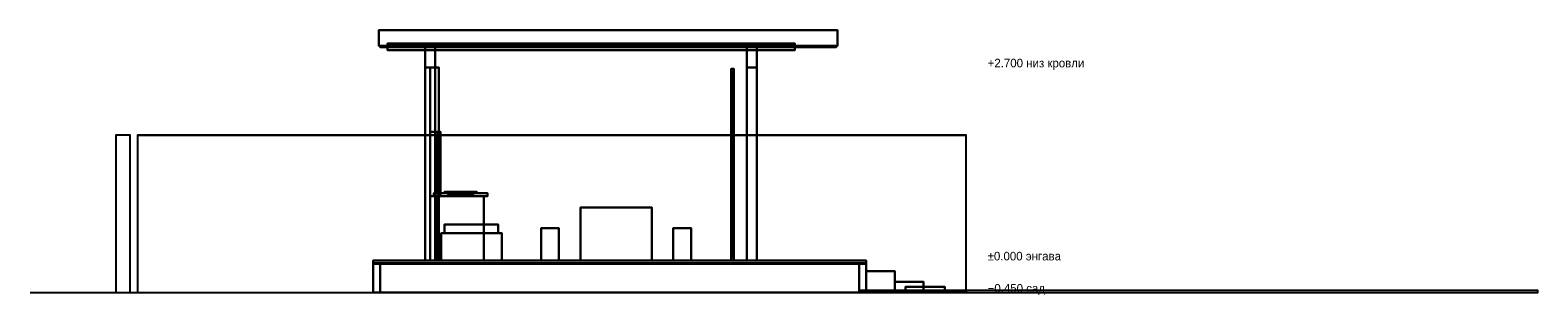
# Model space of a CAD drawing. Header units: metres. Extents: x -21.1 to 0, y 0 to 3.7.
import ezdxf

# ---------------------------------------------------------------- set-up
doc = ezdxf.new("R2010")
doc.units = ezdxf.units.M
for name, color, linetype in [('CONCRETE', 8, 'Continuous'), ('CUSHION', 8, 'Continuous'), ('CUT', 7, 'Continuous'), ('FRAME', 8, 'Continuous'), ('GLASS', 5, 'Continuous'), ('GLULAM', 8, 'Continuous'), ('GRAVEL', 8, 'Continuous'), ('GROUND', 8, 'Continuous'), ('HINOKI', 8, 'Continuous'), ('KITCHEN', 8, 'Continuous'), ('LEVEL', 3, 'Continuous'), ('ROOF_EDGE', 8, 'Continuous'), ('SHOU_SUGI', 8, 'Continuous'), ('STEEL_DARK', 8, 'Continuous'), ('STONE', 8, 'Continuous')]:
    doc.layers.add(name, color=color, linetype=linetype)

msp = doc.modelspace()

# ---------------------------------------------------------------- linework, layer by layer
at = {"layer": 'CONCRETE'}
for points in [[(-9.4, 0), (-16.3, 0), (-16.3, 0.45), (-9.4, 0.45)], [(-16.3, 0), (-9.4, 0), (-9.4, 0.45), (-16.3, 0.45)], [(-9.5, 0), (-16.2, 0), (-16.2, 0.4), (-9.5, 0.4)], [(-9, 0), (-9.4, 0), (-9.4, 0.3), (-9, 0.3)], [(-8.6, 0), (-9, 0), (-9, 0.15), (-8.6, 0.15)]]:
    msp.add_lwpolyline(points, close=True, dxfattribs=at)
at = {"layer": 'CUSHION'}
msp.add_lwpolyline([(-14.55, 0.83), (-15.3, 0.83), (-15.3, 0.95), (-14.55, 0.95)], close=True, dxfattribs=at)
at = {"layer": 'CUT'}
for points in [[(-16.22, 3.45), (-9.8, 3.45), (-9.8, 3.67), (-16.22, 3.67)], [(-16.2, 3.43), (-9.82, 3.43), (-9.82, 3.45), (-16.2, 3.45)], [(-15.57, 3.15), (-15.43, 3.15), (-15.43, 3.45), (-15.57, 3.45)], [(-11.07, 3.15), (-10.93, 3.15), (-10.93, 3.45), (-11.07, 3.45)], [(-15.5, 0.45), (-15.38, 0.45), (-15.38, 3.15), (-15.5, 3.15)], [(-11.29, 3.09), (-11.25, 3.09), (-11.25, 3.13), (-11.29, 3.13)], [(-19.9, 0), (-19.7, 0), (-19.7, 2.2), (-19.9, 2.2)], [(-15.3, 0.83), (-14.55, 0.83), (-14.55, 0.95), (-15.3, 0.95)], [(-15.35, 0.45), (-14.5, 0.45), (-14.5, 0.83), (-15.35, 0.83)], [(-16.3, 0.4), (-9.4, 0.4), (-9.4, 0.45), (-16.3, 0.45)], [(-11.29, 0.45), (-11.25, 0.45), (-11.25, 0.49), (-11.29, 0.49)], [(-16.2, 0), (-9.5, 0), (-9.5, 0.4), (-16.2, 0.4)], [(-9.4, 0), (-9, 0), (-9, 0.3), (-9.4, 0.3)], [(-9.5, 0), (0, 0), (0, 0.03), (-9.5, 0.03)], [(-9, 0), (-8.6, 0), (-8.6, 0.15), (-9, 0.15)]]:
    msp.add_lwpolyline(points, close=True, dxfattribs=at)
at = {"layer": 'FRAME'}
for points in [[(-11.25, 0.45), (-11.29, 0.45), (-11.29, 3.13), (-11.25, 3.13)], [(-11.25, 3.09), (-11.29, 3.09), (-11.29, 3.13), (-11.25, 3.13)], [(-11.29, 0.45), (-11.25, 0.45), (-11.25, 3.13), (-11.29, 3.13)], [(-11.25, 0.45), (-11.29, 0.45), (-11.29, 3.13), (-11.25, 3.13)], [(-11.29, 0.45), (-11.25, 0.45), (-11.25, 3.13), (-11.29, 3.13)], [(-11.29, 3.09), (-11.25, 3.09), (-11.25, 3.13), (-11.29, 3.13)], [(-11.25, 0.45), (-11.29, 0.45), (-11.29, 3.13), (-11.25, 3.13)], [(-11.25, 3.09), (-11.29, 3.09), (-11.29, 3.13), (-11.25, 3.13)], [(-11.29, 0.45), (-11.25, 0.45), (-11.25, 3.13), (-11.29, 3.13)], [(-11.25, 0.45), (-11.29, 0.45), (-11.29, 3.13), (-11.25, 3.13)], [(-11.29, 0.45), (-11.25, 0.45), (-11.25, 3.13), (-11.29, 3.13)], [(-11.29, 3.09), (-11.25, 3.09), (-11.25, 3.13), (-11.29, 3.13)], [(-11.25, 0.45), (-11.29, 0.45), (-11.29, 3.13), (-11.25, 3.13)], [(-11.25, 3.09), (-11.29, 3.09), (-11.29, 3.13), (-11.25, 3.13)], [(-11.29, 0.45), (-11.25, 0.45), (-11.25, 3.13), (-11.29, 3.13)], [(-15.358, 2.19), (-15.428, 2.19), (-15.428, 2.25), (-15.358, 2.25)], [(-15.358, 1.35), (-15.428, 1.35), (-15.428, 2.25), (-15.358, 2.25)], [(-15.428, 1.35), (-15.358, 1.35), (-15.358, 2.25), (-15.428, 2.25)], [(-15.358, 1.35), (-15.428, 1.35), (-15.428, 2.25), (-15.358, 2.25)], [(-15.428, 2.19), (-15.358, 2.19), (-15.358, 2.25), (-15.428, 2.25)], [(-15.428, 1.35), (-15.358, 1.35), (-15.358, 2.25), (-15.428, 2.25)], [(-15.358, 1.35), (-15.428, 1.35), (-15.428, 1.41), (-15.358, 1.41)], [(-15.428, 1.35), (-15.358, 1.35), (-15.358, 1.41), (-15.428, 1.41)], [(-11.25, 0.45), (-11.29, 0.45), (-11.29, 0.49), (-11.25, 0.49)], [(-11.29, 0.45), (-11.25, 0.45), (-11.25, 0.49), (-11.29, 0.49)], [(-11.25, 0.45), (-11.29, 0.45), (-11.29, 0.49), (-11.25, 0.49)], [(-11.29, 0.45), (-11.25, 0.45), (-11.25, 0.49), (-11.29, 0.49)], [(-11.25, 0.45), (-11.29, 0.45), (-11.29, 0.49), (-11.25, 0.49)]]:
    msp.add_lwpolyline(points, close=True, dxfattribs=at)
at = {"layer": 'GLASS'}
for points in [[(-11.264, 0.49), (-11.276, 0.49), (-11.276, 3.09), (-11.264, 3.09)], [(-11.276, 0.49), (-11.264, 0.49), (-11.264, 3.09), (-11.276, 3.09)], [(-11.264, 0.49), (-11.276, 0.49), (-11.276, 3.09), (-11.264, 3.09)], [(-11.276, 0.49), (-11.264, 0.49), (-11.264, 3.09), (-11.276, 3.09)], [(-11.264, 0.49), (-11.276, 0.49), (-11.276, 3.09), (-11.264, 3.09)], [(-15.387, 1.38), (-15.399, 1.38), (-15.399, 2.22), (-15.387, 2.22)], [(-15.399, 1.38), (-15.387, 1.38), (-15.387, 2.22), (-15.399, 2.22)]]:
    msp.add_lwpolyline(points, close=True, dxfattribs=at)
at = {"layer": 'GLULAM'}
for points in [[(-15.43, 3.15), (-15.57, 3.15), (-15.57, 3.45), (-15.43, 3.45)], [(-15.43, 3.15), (-15.57, 3.15), (-15.57, 3.39), (-15.43, 3.39)], [(-15.57, 3.15), (-15.43, 3.15), (-15.43, 3.39), (-15.57, 3.39)], [(-10.93, 3.15), (-11.07, 3.15), (-11.07, 3.45), (-10.93, 3.45)], [(-10.93, 3.15), (-11.07, 3.15), (-11.07, 3.39), (-10.93, 3.39)], [(-11.07, 3.15), (-10.93, 3.15), (-10.93, 3.39), (-11.07, 3.39)], [(-15.43, 0.45), (-15.57, 0.45), (-15.57, 3.15), (-15.43, 3.15)], [(-15.57, 0.45), (-15.43, 0.45), (-15.43, 3.15), (-15.57, 3.15)], [(-15.43, 0.45), (-15.57, 0.45), (-15.57, 3.15), (-15.43, 3.15)], [(-15.57, 0.45), (-15.43, 0.45), (-15.43, 3.15), (-15.57, 3.15)], [(-15.43, 0.45), (-15.57, 0.45), (-15.57, 3.15), (-15.43, 3.15)], [(-15.57, 0.45), (-15.43, 0.45), (-15.43, 3.15), (-15.57, 3.15)], [(-15.43, 0.45), (-15.57, 0.45), (-15.57, 3.15), (-15.43, 3.15)], [(-15.57, 0.45), (-15.43, 0.45), (-15.43, 3.15), (-15.57, 3.15)], [(-10.93, 0.45), (-11.07, 0.45), (-11.07, 3.15), (-10.93, 3.15)], [(-11.07, 0.45), (-10.93, 0.45), (-10.93, 3.15), (-11.07, 3.15)], [(-10.93, 0.45), (-11.07, 0.45), (-11.07, 3.15), (-10.93, 3.15)], [(-11.07, 0.45), (-10.93, 0.45), (-10.93, 3.15), (-11.07, 3.15)], [(-10.93, 0.45), (-11.07, 0.45), (-11.07, 3.15), (-10.93, 3.15)], [(-11.07, 0.45), (-10.93, 0.45), (-10.93, 3.15), (-11.07, 3.15)], [(-10.93, 0.45), (-11.07, 0.45), (-11.07, 3.15), (-10.93, 3.15)], [(-11.07, 0.45), (-10.93, 0.45), (-10.93, 3.15), (-11.07, 3.15)]]:
    msp.add_lwpolyline(points, close=True, dxfattribs=at)
at = {"layer": 'GRAVEL'}
msp.add_lwpolyline([(-8, 0), (-9.5, 0), (-9.5, 0.03), (-8, 0.03)], close=True, dxfattribs=at)
at = {"layer": 'GROUND'}
msp.add_line((-21.1, 0), (-6.5, 0), dxfattribs=at)
at = {"layer": 'HINOKI'}
for points in [[(-9.82, 3.43), (-16.2, 3.43), (-16.2, 3.45), (-9.82, 3.45)], [(-10.4, 3.39), (-16.1, 3.39), (-16.1, 3.485), (-10.4, 3.485)], [(-16.1, 3.39), (-10.4, 3.39), (-10.4, 3.485), (-16.1, 3.485)], [(-10.4, 3.39), (-16.1, 3.39), (-16.1, 3.485), (-10.4, 3.485)], [(-16.1, 3.39), (-10.4, 3.39), (-10.4, 3.485), (-16.1, 3.485)], [(-10.4, 3.39), (-16.1, 3.39), (-16.1, 3.485), (-10.4, 3.485)], [(-16.1, 3.39), (-10.4, 3.39), (-10.4, 3.485), (-16.1, 3.485)], [(-10.4, 3.39), (-16.1, 3.39), (-16.1, 3.485), (-10.4, 3.485)], [(-16.1, 3.39), (-10.4, 3.39), (-10.4, 3.485), (-16.1, 3.485)], [(-10.4, 3.39), (-16.1, 3.39), (-16.1, 3.485), (-10.4, 3.485)], [(-16.1, 3.39), (-10.4, 3.39), (-10.4, 3.485), (-16.1, 3.485)], [(-10.4, 3.39), (-16.1, 3.39), (-16.1, 3.485), (-10.4, 3.485)], [(-16.1, 3.39), (-10.4, 3.39), (-10.4, 3.485), (-16.1, 3.485)], [(-10.4, 3.39), (-16.1, 3.39), (-16.1, 3.485), (-10.4, 3.485)], [(-16.1, 3.39), (-10.4, 3.39), (-10.4, 3.485), (-16.1, 3.485)], [(-10.4, 3.39), (-16.1, 3.39), (-16.1, 3.485), (-10.4, 3.485)], [(-16.1, 3.39), (-10.4, 3.39), (-10.4, 3.485), (-16.1, 3.485)], [(-10.4, 3.39), (-16.1, 3.39), (-16.1, 3.485), (-10.4, 3.485)], [(-16.1, 3.39), (-10.4, 3.39), (-10.4, 3.485), (-16.1, 3.485)], [(-10.4, 3.39), (-16.1, 3.39), (-16.1, 3.485), (-10.4, 3.485)], [(-16.1, 3.39), (-10.4, 3.39), (-10.4, 3.485), (-16.1, 3.485)], [(-10.4, 3.39), (-16.1, 3.39), (-16.1, 3.485), (-10.4, 3.485)], [(-16.1, 3.39), (-10.4, 3.39), (-10.4, 3.485), (-16.1, 3.485)], [(-10.4, 3.39), (-16.1, 3.39), (-16.1, 3.485), (-10.4, 3.485)], [(-16.1, 3.39), (-10.4, 3.39), (-10.4, 3.485), (-16.1, 3.485)], [(-10.4, 3.39), (-16.1, 3.39), (-16.1, 3.485), (-10.4, 3.485)], [(-16.1, 3.39), (-10.4, 3.39), (-10.4, 3.485), (-16.1, 3.485)], [(-10.4, 3.39), (-16.1, 3.39), (-16.1, 3.485), (-10.4, 3.485)], [(-16.1, 3.39), (-10.4, 3.39), (-10.4, 3.485), (-16.1, 3.485)], [(-10.4, 3.39), (-16.1, 3.39), (-16.1, 3.485), (-10.4, 3.485)], [(-16.1, 3.39), (-10.4, 3.39), (-10.4, 3.485), (-16.1, 3.485)], [(-10.4, 3.39), (-16.1, 3.39), (-16.1, 3.485), (-10.4, 3.485)], [(-16.1, 3.39), (-10.4, 3.39), (-10.4, 3.485), (-16.1, 3.485)], [(-10.4, 3.39), (-16.1, 3.39), (-16.1, 3.485), (-10.4, 3.485)], [(-16.1, 3.39), (-10.4, 3.39), (-10.4, 3.485), (-16.1, 3.485)], [(-10.4, 3.39), (-16.1, 3.39), (-16.1, 3.485), (-10.4, 3.485)], [(-16.1, 3.39), (-10.4, 3.39), (-10.4, 3.485), (-16.1, 3.485)], [(-10.4, 3.39), (-16.1, 3.39), (-16.1, 3.485), (-10.4, 3.485)], [(-16.1, 3.39), (-10.4, 3.39), (-10.4, 3.485), (-16.1, 3.485)], [(-10.4, 3.39), (-16.1, 3.39), (-16.1, 3.485), (-10.4, 3.485)], [(-16.1, 3.39), (-10.4, 3.39), (-10.4, 3.485), (-16.1, 3.485)], [(-10.4, 3.39), (-16.1, 3.39), (-16.1, 3.485), (-10.4, 3.485)], [(-16.1, 3.39), (-10.4, 3.39), (-10.4, 3.485), (-16.1, 3.485)], [(-10.4, 3.39), (-16.1, 3.39), (-16.1, 3.485), (-10.4, 3.485)], [(-16.1, 3.39), (-10.4, 3.39), (-10.4, 3.485), (-16.1, 3.485)], [(-10.4, 3.39), (-16.1, 3.39), (-16.1, 3.485), (-10.4, 3.485)], [(-16.1, 3.39), (-10.4, 3.39), (-10.4, 3.485), (-16.1, 3.485)], [(-10.4, 3.39), (-16.1, 3.39), (-16.1, 3.485), (-10.4, 3.485)], [(-16.1, 3.39), (-10.4, 3.39), (-10.4, 3.485), (-16.1, 3.485)], [(-10.4, 3.39), (-16.1, 3.39), (-16.1, 3.485), (-10.4, 3.485)], [(-16.1, 3.39), (-10.4, 3.39), (-10.4, 3.485), (-16.1, 3.485)], [(-10.4, 3.39), (-16.1, 3.39), (-16.1, 3.485), (-10.4, 3.485)], [(-16.1, 3.39), (-10.4, 3.39), (-10.4, 3.485), (-16.1, 3.485)], [(-10.4, 3.39), (-16.1, 3.39), (-16.1, 3.485), (-10.4, 3.485)], [(-16.1, 3.39), (-10.4, 3.39), (-10.4, 3.485), (-16.1, 3.485)], [(-10.4, 3.39), (-16.1, 3.39), (-16.1, 3.485), (-10.4, 3.485)], [(-16.1, 3.39), (-10.4, 3.39), (-10.4, 3.485), (-16.1, 3.485)], [(-10.4, 3.39), (-16.1, 3.39), (-16.1, 3.485), (-10.4, 3.485)], [(-16.1, 3.39), (-10.4, 3.39), (-10.4, 3.485), (-16.1, 3.485)], [(-10.4, 3.39), (-16.1, 3.39), (-16.1, 3.485), (-10.4, 3.485)], [(-16.1, 3.39), (-10.4, 3.39), (-10.4, 3.485), (-16.1, 3.485)], [(-10.4, 3.39), (-16.1, 3.39), (-16.1, 3.485), (-10.4, 3.485)], [(-16.1, 3.39), (-10.4, 3.39), (-10.4, 3.485), (-16.1, 3.485)], [(-10.4, 3.39), (-16.1, 3.39), (-16.1, 3.485), (-10.4, 3.485)], [(-16.1, 3.39), (-10.4, 3.39), (-10.4, 3.485), (-16.1, 3.485)], [(-10.4, 3.39), (-16.1, 3.39), (-16.1, 3.485), (-10.4, 3.485)], [(-16.1, 3.39), (-10.4, 3.39), (-10.4, 3.485), (-16.1, 3.485)], [(-10.4, 3.39), (-16.1, 3.39), (-16.1, 3.485), (-10.4, 3.485)], [(-16.1, 3.39), (-10.4, 3.39), (-10.4, 3.485), (-16.1, 3.485)], [(-10.4, 3.39), (-16.1, 3.39), (-16.1, 3.485), (-10.4, 3.485)], [(-16.1, 3.39), (-10.4, 3.39), (-10.4, 3.485), (-16.1, 3.485)], [(-10.4, 3.39), (-16.1, 3.39), (-16.1, 3.485), (-10.4, 3.485)], [(-16.1, 3.39), (-10.4, 3.39), (-10.4, 3.485), (-16.1, 3.485)], [(-10.4, 3.39), (-16.1, 3.39), (-16.1, 3.485), (-10.4, 3.485)], [(-16.1, 3.39), (-10.4, 3.39), (-10.4, 3.485), (-16.1, 3.485)], [(-10.4, 3.39), (-16.1, 3.39), (-16.1, 3.485), (-10.4, 3.485)], [(-16.1, 3.39), (-10.4, 3.39), (-10.4, 3.485), (-16.1, 3.485)], [(-10.4, 3.39), (-16.1, 3.39), (-16.1, 3.485), (-10.4, 3.485)], [(-16.1, 3.39), (-10.4, 3.39), (-10.4, 3.485), (-16.1, 3.485)], [(-10.4, 3.39), (-16.1, 3.39), (-16.1, 3.485), (-10.4, 3.485)], [(-16.1, 3.39), (-10.4, 3.39), (-10.4, 3.485), (-16.1, 3.485)], [(-10.4, 3.39), (-16.1, 3.39), (-16.1, 3.485), (-10.4, 3.485)], [(-16.1, 3.39), (-10.4, 3.39), (-10.4, 3.485), (-16.1, 3.485)], [(-12.4, 0.45), (-13.4, 0.45), (-13.4, 1.19), (-12.4, 1.19)], [(-13.4, 0.45), (-12.4, 0.45), (-12.4, 1.19), (-13.4, 1.19)], [(-13.7, 0.45), (-13.95, 0.45), (-13.95, 0.9), (-13.7, 0.9)], [(-13.95, 0.45), (-13.7, 0.45), (-13.7, 0.9), (-13.95, 0.9)], [(-13.7, 0.45), (-13.95, 0.45), (-13.95, 0.9), (-13.7, 0.9)], [(-13.95, 0.45), (-13.7, 0.45), (-13.7, 0.9), (-13.95, 0.9)], [(-13.7, 0.45), (-13.95, 0.45), (-13.95, 0.9), (-13.7, 0.9)], [(-13.95, 0.45), (-13.7, 0.45), (-13.7, 0.9), (-13.95, 0.9)], [(-13.7, 0.45), (-13.95, 0.45), (-13.95, 0.9), (-13.7, 0.9)], [(-13.95, 0.45), (-13.7, 0.45), (-13.7, 0.9), (-13.95, 0.9)], [(-11.85, 0.45), (-12.1, 0.45), (-12.1, 0.9), (-11.85, 0.9)], [(-12.1, 0.45), (-11.85, 0.45), (-11.85, 0.9), (-12.1, 0.9)], [(-11.85, 0.45), (-12.1, 0.45), (-12.1, 0.9), (-11.85, 0.9)], [(-12.1, 0.45), (-11.85, 0.45), (-11.85, 0.9), (-12.1, 0.9)], [(-11.85, 0.45), (-12.1, 0.45), (-12.1, 0.9), (-11.85, 0.9)], [(-12.1, 0.45), (-11.85, 0.45), (-11.85, 0.9), (-12.1, 0.9)], [(-11.85, 0.45), (-12.1, 0.45), (-12.1, 0.9), (-11.85, 0.9)], [(-12.1, 0.45), (-11.85, 0.45), (-11.85, 0.9), (-12.1, 0.9)], [(-14.5, 0.45), (-15.35, 0.45), (-15.35, 0.83), (-14.5, 0.83)], [(-9.4, 0.41), (-16.3, 0.41), (-16.3, 0.45), (-9.4, 0.45)], [(-9.4, 0.4), (-16.3, 0.4), (-16.3, 0.45), (-9.4, 0.45)], [(-16.3, 0.41), (-9.4, 0.41), (-9.4, 0.45), (-16.3, 0.45)]]:
    msp.add_lwpolyline(points, close=True, dxfattribs=at)
at = {"layer": 'KITCHEN'}
for points in [[(-14.7, 1.35), (-15.45, 1.35), (-15.45, 1.39), (-14.7, 1.39)], [(-15.45, 1.35), (-14.7, 1.35), (-14.7, 1.39), (-15.45, 1.39)], [(-14.75, 0.45), (-15.4, 0.45), (-15.4, 1.35), (-14.75, 1.35)], [(-15.4, 0.45), (-14.75, 0.45), (-14.75, 1.35), (-15.4, 1.35)]]:
    msp.add_lwpolyline(points, close=True, dxfattribs=at)
at = {"layer": 'ROOF_EDGE'}
msp.add_lwpolyline([(-9.8, 3.45), (-16.22, 3.45), (-16.22, 3.67), (-9.8, 3.67)], close=True, dxfattribs=at)
at = {"layer": 'SHOU_SUGI'}
for points in [[(-15.38, 0.45), (-15.5, 0.45), (-15.5, 3.15), (-15.38, 3.15)], [(-15.38, 2.25), (-15.5, 2.25), (-15.5, 3.15), (-15.38, 3.15)], [(-15.5, 0.45), (-15.38, 0.45), (-15.38, 3.15), (-15.5, 3.15)], [(-15.38, 0.45), (-15.5, 0.45), (-15.5, 3.15), (-15.38, 3.15)], [(-15.5, 2.25), (-15.38, 2.25), (-15.38, 3.15), (-15.5, 3.15)], [(-8, 2.2), (-19.6, 2.2), (-19.6, 2.2), (-8, 2.2)], [(-19.6, 0), (-8, 0), (-8, 2.2), (-19.6, 2.2)], [(-15.38, 0.45), (-15.5, 0.45), (-15.5, 1.35), (-15.38, 1.35)], [(-15.5, 0.45), (-15.38, 0.45), (-15.38, 1.35), (-15.5, 1.35)]]:
    msp.add_lwpolyline(points, close=True, dxfattribs=at)
at = {"layer": 'STEEL_DARK'}
for points in [[(-14.85, 1.39), (-15.3, 1.39), (-15.3, 1.41), (-14.85, 1.41)], [(-15.3, 1.39), (-14.85, 1.39), (-14.85, 1.41), (-15.3, 1.41)], [(-14.9, 1.37), (-15.25, 1.37), (-15.25, 1.39), (-14.9, 1.39)], [(-15.25, 1.37), (-14.9, 1.37), (-14.9, 1.39), (-15.25, 1.39)]]:
    msp.add_lwpolyline(points, close=True, dxfattribs=at)
at = {"layer": 'STONE'}
for points in [[(-8.3, 0), (-8.85, 0), (-8.85, 0.08), (-8.3, 0.08)], [(-8.85, 0), (-8.3, 0), (-8.3, 0.08), (-8.85, 0.08)]]:
    msp.add_lwpolyline(points, close=True, dxfattribs=at)

# ---------------------------------------------------------------- texts
at = {"layer": 'LEVEL'}
for s, p in [('+2.700 низ кровли', (-7.7, 3.15)), ('±0.000 энгава', (-7.7, 0.45)), ('−0.450 сад', (-7.7, 0))]:
    msp.add_text(s, height=0.12, dxfattribs=at).set_placement(p)

doc.saveas('drawing.dxf')
